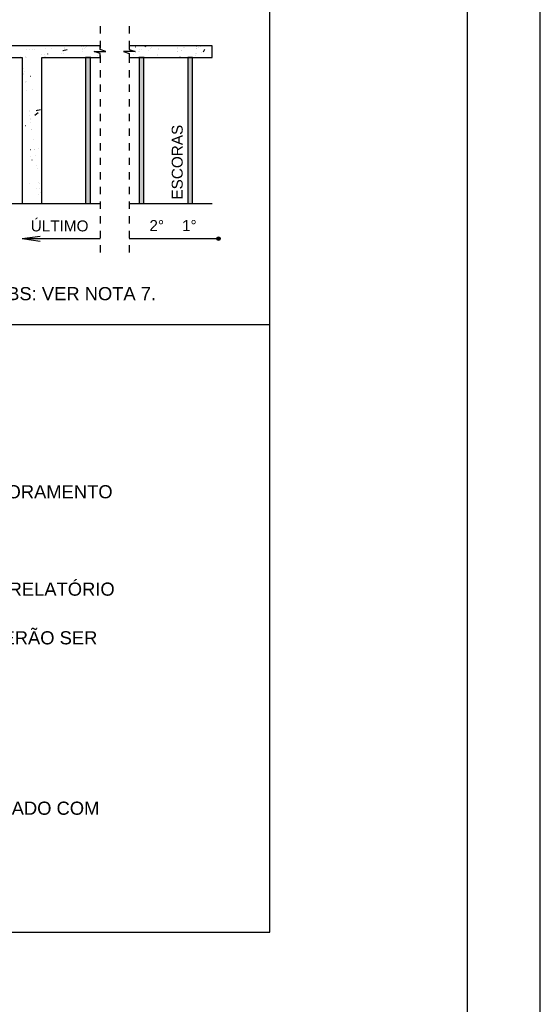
# Model space of a CAD drawing. Header units: millimetres. Extents: x 10 to 1250, y -62 to 528.
# Tile 7 of 256: x 87.29 to 94.42, y -29.32 to -15.84. Entities that reach past the tile are written whole.
import ezdxf

# ---------------------------------------------------------------- set-up
doc = ezdxf.new("R2010")
doc.units = ezdxf.units.MM
doc.header["$LTSCALE"] = 0.05
doc.linetypes.add('ESTILO_TQS_0004', pattern=[2, 0.5, -0.4, 0.1, -0.4, -0.1, -0.5])
for name, color, linetype in [('1', 7, 'Continuous'), ('25', 4, 'Continuous'), ('26', 8, 'Continuous'), ('30', 7, 'Continuous'), ('33', 9, 'Continuous'), ('38', 4, 'Continuous'), ('47', 7, 'Continuous'), ('FOLHA_PADRÃO', 7, 'Continuous')]:
    doc.layers.add(name, color=color, linetype=linetype)
doc.styles.get("Standard").update_dxf_attribs({"font": 'arial.ttf'})

# ---------------------------------------------------------------- blocks, each defined once
blk = doc.blocks.new('A1')
at = {"layer": 'FOLHA_PADRÃO', "color": 1, "linetype": 'Continuous'}
blk.add_lwpolyline([(-84.1, 0), (0, 0), (0, 59.4), (-84.1, 59.4), (-84.1, 0)], dxfattribs=at)
at = {"layer": 'FOLHA_PADRÃO', "color": 6, "linetype": 'Continuous'}
blk.add_lwpolyline([(-83.1, 58.4), (-1, 58.4), (-1, 1), (-83.1, 1), (-83.1, 58.4)], dxfattribs=at)

msp = doc.modelspace()

# ---------------------------------------------------------------- linework, layer by layer
at = {"layer": '1', "linetype": 'Continuous'}
for p, q in [((87.3203, -18.8339), (87.5682, -18.8013)), ((87.3203, -18.8339), (87.5682, -18.8666)), ((87.3203, -18.8339), (87.5682, -18.8666)), ((87.3203, -18.8339), (88.387, -18.8339)), ((88.787, -18.8339), (90.0096, -18.8339)), ((90.7102, -20.0123), (78.143, -20.0123))]:
    msp.add_line(p, q, dxfattribs=at)
msp.add_lwpolyline([(78.143, -28.3291), (90.7102, -28.3291), (90.7102, -5.4679), (78.143, -5.4679), (78.143, -28.3291)], dxfattribs=at)
for centre, radius in [((90.0096, -18.8339), 0.024), ((90.0097, -18.8339), 0.018), ((90.0097, -18.8339), 0.012), ((90.0097, -18.8339), 0.00599), ((90.0097, -18.8339), 0)]:
    msp.add_circle(centre, radius, dxfattribs=at)
at = {"layer": '25', "linetype": 'Continuous'}
for points in [[(87.3203, -18.3519), (87.587, -18.3519), (87.587, -16.3519), (88.387, -16.3519), (88.387, -16.2985), (88.307, -16.2719), (88.467, -16.2719), (88.387, -16.2452), (88.387, -16.1919), (86.9203, -16.1919), (86.9203, -16.2452), (87.0003, -16.2719), (86.8403, -16.2719), (86.9203, -16.2985), (86.9203, -16.3519), (87.3203, -16.3519), (87.3203, -18.3519)], [(88.787, -16.3519), (89.9203, -16.3519), (89.9203, -16.1919), (88.787, -16.1919), (88.787, -16.2452), (88.867, -16.2719), (88.707, -16.2719), (88.787, -16.2985), (88.787, -16.3519)]]:
    msp.add_lwpolyline(points, dxfattribs=at)
at = {"layer": '26', "linetype": 'Continuous'}
for points in [[(88.187, -18.3519), (88.2536, -18.3519), (88.2536, -16.3519), (88.187, -16.3519), (88.187, -18.3519)], [(88.9203, -18.3519), (88.987, -18.3519), (88.987, -16.3519), (88.9203, -16.3519), (88.9203, -18.3519)], [(89.587, -18.3519), (89.6536, -18.3519), (89.6536, -16.3519), (89.587, -16.3519), (89.587, -18.3519)]]:
    msp.add_lwpolyline(points, dxfattribs=at)
at = {"layer": '30', "linetype": 'ESTILO_TQS_0004'}
for p, q in [((88.387, -15.9252), (88.387, -19.1006)), ((88.787, -15.9252), (88.787, -19.1006))]:
    msp.add_line(p, q, dxfattribs=at)
at = {"layer": '33', "linetype": 'Continuous'}
for p, q in [((87.3727, -16.2504), (87.3727, -16.2504)), ((87.3727, -16.2504), (87.3727, -16.2504)), ((87.3727, -16.2504), (87.3727, -16.2504)), ((87.4143, -16.248), (87.4143, -16.248)), ((87.4582, -16.2454), (87.4582, -16.2454)), ((87.4908, -16.2382), (87.4918, -16.238)), ((87.5844, -16.3122), (87.5844, -16.3122)), ((87.6243, -16.3063), (87.6243, -16.3063)), ((87.6243, -16.3063), (87.6243, -16.3063)), ((87.6243, -16.3063), (87.6243, -16.3063)), ((87.6336, -16.2353), (87.6336, -16.2353)), ((87.6336, -16.2353), (87.6336, -16.2353)), ((87.6336, -16.2353), (87.6336, -16.2353)), ((87.6682, -16.3058), (87.6688, -16.305)), ((87.6735, -16.2989), (87.6735, -16.2989)), ((87.6735, -16.2989), (87.6735, -16.2989)), ((87.7255, -16.1959), (87.7265, -16.1959)), ((87.7264, -16.23), (87.7264, -16.23)), ((87.7264, -16.23), (87.7264, -16.23)), ((87.8573, -16.2978), (87.8573, -16.2978)), ((87.8762, -16.2555), (87.935, -16.2441)), ((87.885, -16.2922), (87.885, -16.2922)), ((87.885, -16.2922), (87.885, -16.2922)), ((87.8884, -16.2666), (87.8884, -16.2666)), ((87.8884, -16.2666), (87.8884, -16.2666)), ((87.8938, -16.2256), (87.8939, -16.2246)), ((87.8945, -16.2203), (87.8945, -16.2203)), ((87.8945, -16.2203), (87.8945, -16.2203)), ((87.8945, -16.2203), (87.8945, -16.2203)), ((88.1264, -16.2069), (88.1264, -16.2069)), ((88.1413, -16.2752), (88.1419, -16.2744)), ((88.151, -16.2391), (88.151, -16.2391)), ((88.151, -16.2391), (88.151, -16.2391)), ((88.1525, -16.227), (88.1525, -16.227)), ((88.1525, -16.227), (88.1525, -16.227)), ((88.1554, -16.2052), (88.1554, -16.2052)), ((88.1554, -16.2052), (88.1554, -16.2052)), ((88.1723, -16.2348), (88.1723, -16.2348)), ((88.1723, -16.2348), (88.1723, -16.2348)), ((88.1816, -16.2227), (88.1816, -16.2227)), ((88.1816, -16.2227), (88.1816, -16.2227)), ((88.1968, -16.2028), (88.1968, -16.2028)), ((88.1968, -16.2028), (88.1968, -16.2028)), ((88.4056, -16.2719), (88.4056, -16.2719)), ((88.4056, -16.2719), (88.4056, -16.2719)), ((88.787, -16.2252), (88.787, -16.2252)), ((88.787, -16.2252), (88.787, -16.2252)), ((88.787, -16.2252), (88.787, -16.2252)), ((88.8694, -16.2069), (88.8704, -16.2067)), ((88.8787, -16.2895), (88.8787, -16.2895)), ((88.907, -16.2688), (88.907, -16.2688)), ((88.924, -16.2675), (88.924, -16.2675)), ((88.9278, -16.2386), (88.9278, -16.2386)), ((88.9498, -16.2375), (88.9498, -16.2375)), ((88.9978, -16.2024), (89.0122, -16.1919)), ((89.054, -16.2577), (89.054, -16.2577)), ((89.0739, -16.2317), (89.0739, -16.2317)), ((89.0875, -16.214), (89.0881, -16.2132)), ((89.1772, -16.3108), (89.1772, -16.3108)), ((89.1855, -16.2477), (89.1855, -16.2477)), ((89.1883, -16.2263), (89.1883, -16.2263)), ((89.4409, -16.274), (89.4409, -16.274)), ((89.4417, -16.2684), (89.4417, -16.2684)), ((89.447, -16.2278), (89.447, -16.2278)), ((89.4488, -16.214), (89.4488, -16.214)), ((89.4986, -16.2641), (89.4986, -16.2641)), ((89.5028, -16.2586), (89.5028, -16.2586)), ((89.5314, -16.2214), (89.5314, -16.2214)), ((89.5404, -16.2097), (89.5404, -16.2097)), ((89.6965, -16.2993), (89.6965, -16.2993)), ((89.6965, -16.2993), (89.6965, -16.2993)), ((89.6965, -16.2993), (89.6965, -16.2993)), ((89.6968, -16.2975), (89.6969, -16.2965)), ((89.7022, -16.2966), (89.7022, -16.2966)), ((89.7022, -16.2966), (89.7022, -16.2966)), ((89.7022, -16.2966), (89.7022, -16.2966)), ((89.7058, -16.2286), (89.7058, -16.2286)), ((89.7061, -16.2261), (89.7061, -16.2261)), ((89.7085, -16.2079), (89.7085, -16.2079)), ((89.7094, -16.2018), (89.7094, -16.2018)), ((89.7378, -16.2231), (89.7378, -16.2231)), ((89.7409, -16.2206), (89.7409, -16.2206)), ((89.7606, -16.204), (89.7606, -16.204)), ((89.7665, -16.1991), (89.7665, -16.1991)), ((89.7714, -16.2812), (89.7714, -16.2812)), ((89.7714, -16.2812), (89.7714, -16.2812)), ((89.7714, -16.2812), (89.7714, -16.2812)), ((89.803, -16.278), (89.8125, -16.2565)), ((89.8125, -16.2565), (89.8198, -16.2401)), ((87.2905, -16.3519), (87.2905, -16.3519)), ((87.2946, -16.3484), (87.2946, -16.3484)), ((87.2974, -16.3461), (87.2974, -16.3461)), ((87.3203, -16.3636), (87.3203, -16.3636)), ((87.3218, -16.3633), (87.3218, -16.3633)), ((87.3594, -16.3519), (87.3594, -16.3519)), ((87.3594, -16.3519), (87.3594, -16.3519)), ((87.3594, -16.3519), (87.3594, -16.3519)), ((87.3601, -16.3459), (87.3601, -16.3459)), ((87.3601, -16.3459), (87.3601, -16.3459)), ((87.3601, -16.3459), (87.3601, -16.3459)), ((87.3806, -16.3519), (87.3806, -16.3519)), ((87.6183, -16.3519), (87.6183, -16.3519)), ((87.6183, -16.3519), (87.6183, -16.3519)), ((87.6183, -16.3519), (87.6183, -16.3519)), ((87.6191, -16.3454), (87.6191, -16.3454)), ((87.6191, -16.3454), (87.6191, -16.3454)), ((87.6191, -16.3454), (87.6191, -16.3454)), ((87.6329, -16.3519), (87.6329, -16.3519)), ((87.6412, -16.341), (87.6412, -16.341)), ((87.8333, -16.3519), (87.8333, -16.3519)), ((87.8772, -16.3519), (87.8772, -16.3519)), ((87.8772, -16.3519), (87.8772, -16.3519)), ((88.0825, -16.3519), (88.0825, -16.3519)), ((88.1361, -16.3519), (88.1361, -16.3519)), ((88.1361, -16.3519), (88.1361, -16.3519)), ((88.2154, -16.3519), (88.2154, -16.3519)), ((88.2154, -16.3519), (88.2154, -16.3519)), ((88.2154, -16.3519), (88.2154, -16.3519)), ((88.2603, -16.3419), (88.2603, -16.3419)), ((88.2603, -16.3419), (88.2603, -16.3419)), ((88.2603, -16.3419), (88.2603, -16.3419)), ((88.3558, -16.3207), (88.3558, -16.3207)), ((88.3558, -16.3207), (88.3558, -16.3207)), ((88.3558, -16.3207), (88.3558, -16.3207)), ((88.7935, -16.3519), (88.7935, -16.3519)), ((88.8383, -16.3191), (88.8383, -16.3191)), ((88.9128, -16.3519), (88.9128, -16.3519)), ((88.9132, -16.349), (88.9132, -16.349)), ((88.9141, -16.3425), (88.9141, -16.3425)), ((88.9817, -16.3519), (88.9817, -16.3519)), ((88.9903, -16.3407), (88.9903, -16.3407)), ((89.1718, -16.3519), (89.1718, -16.3519)), ((89.176, -16.3194), (89.176, -16.3194)), ((89.4307, -16.3519), (89.4307, -16.3519)), ((89.4313, -16.3519), (89.4313, -16.3519)), ((89.4527, -16.3519), (89.4527, -16.3519)), ((89.4527, -16.3519), (89.4527, -16.3519)), ((89.4815, -16.3455), (89.4825, -16.3453)), ((89.5844, -16.3519), (89.5844, -16.3519)), ((89.6896, -16.3519), (89.6896, -16.3519)), ((89.6896, -16.3519), (89.6896, -16.3519)), ((89.6896, -16.3519), (89.6896, -16.3519)), ((89.6927, -16.3284), (89.6927, -16.3284)), ((89.6927, -16.3284), (89.6927, -16.3284)), ((89.6927, -16.3284), (89.6927, -16.3284)), ((89.7701, -16.3519), (89.7701, -16.3519)), ((89.8809, -16.3519), (89.8809, -16.3519)), ((87.3203, -16.5503), (87.3203, -16.5503)), ((87.3203, -16.5503), (87.3203, -16.5503)), ((87.3294, -16.5796), (87.3295, -16.5786)), ((87.34, -16.4992), (87.34, -16.4992)), ((87.34, -16.4992), (87.34, -16.4992)), ((87.34, -16.4992), (87.34, -16.4992)), ((87.346, -16.5446), (87.346, -16.5446)), ((87.346, -16.5446), (87.346, -16.5446)), ((87.3203, -16.6485), (87.3203, -16.6485)), ((87.3203, -16.6485), (87.3203, -16.6485)), ((87.3203, -16.6818), (87.3203, -16.6818)), ((87.3203, -16.6818), (87.3203, -16.6818)), ((87.364, -16.6799), (87.364, -16.6799)), ((87.364, -16.6799), (87.364, -16.6799)), ((87.3666, -16.6989), (87.3666, -16.6989)), ((87.3666, -16.6989), (87.3666, -16.6989)), ((87.3666, -16.6989), (87.3666, -16.6989)), ((87.3839, -16.6791), (87.3849, -16.679)), ((87.4357, -16.6089), (87.4363, -16.6081)), ((87.3203, -16.7592), (87.3203, -16.7592)), ((87.3203, -16.7592), (87.3203, -16.7592)), ((87.3203, -16.7592), (87.3203, -16.7592)), ((87.3203, -16.8246), (87.3203, -16.8246)), ((87.3203, -16.8246), (87.3203, -16.8246)), ((87.3815, -16.811), (87.3815, -16.811)), ((87.3815, -16.811), (87.3815, -16.811)), ((87.4655, -16.7924), (87.4665, -16.7922)), ((87.3203, -17.0989), (87.3203, -17.0989)), ((87.3203, -17.0989), (87.3203, -17.0989)), ((87.3203, -17.0989), (87.3203, -17.0989)), ((87.3203, -17.1146), (87.3203, -17.1146)), ((87.417, -17.0775), (87.417, -17.0775)), ((87.417, -17.0775), (87.417, -17.0775)), ((87.417, -17.0775), (87.417, -17.0775)), ((87.4194, -17.0953), (87.4194, -17.0953)), ((87.4929, -17.1444), (87.5389, -17.1058)), ((87.5101, -17.0777), (87.569, -17.0663)), ((87.5241, -17.0669), (87.5243, -17.0659)), ((87.3203, -17.1501), (87.3203, -17.1501)), ((87.3203, -17.1501), (87.3203, -17.1501)), ((87.3203, -17.1501), (87.3203, -17.1501)), ((87.4261, -17.1455), (87.4261, -17.1455)), ((87.4261, -17.1455), (87.4261, -17.1455)), ((87.4261, -17.1455), (87.4261, -17.1455)), ((87.4327, -17.1949), (87.4327, -17.1949)), ((87.4331, -17.1981), (87.4331, -17.1981)), ((87.4331, -17.1981), (87.4331, -17.1981)), ((87.4385, -17.2385), (87.4385, -17.2385)), ((87.3203, -17.2893), (87.3203, -17.2893)), ((87.3203, -17.3452), (87.3203, -17.3452)), ((87.3203, -17.3732), (87.3203, -17.3732)), ((87.3203, -17.3732), (87.3203, -17.3732)), ((87.3203, -17.3732), (87.3203, -17.3732)), ((87.3673, -17.2839), (87.3679, -17.2832)), ((87.4512, -17.3337), (87.4512, -17.3337)), ((87.4526, -17.3439), (87.4526, -17.3439)), ((87.4526, -17.3439), (87.4526, -17.3439)), ((87.4526, -17.3439), (87.4526, -17.3439)), ((87.3203, -17.4294), (87.3271, -17.4245)), ((87.3203, -17.504), (87.3203, -17.504)), ((87.4702, -17.4763), (87.4702, -17.4763)), ((87.3203, -17.6183), (87.3203, -17.6183)), ((87.3203, -17.6183), (87.3203, -17.6183)), ((87.3203, -17.6183), (87.3203, -17.6183)), ((87.3203, -17.6475), (87.3203, -17.6475)), ((87.4351, -17.6133), (87.4361, -17.6133)), ((87.4881, -17.6103), (87.4881, -17.6103)), ((87.4882, -17.611), (87.4882, -17.611)), ((87.5398, -17.5989), (87.5408, -17.5986)), ((87.439, -17.7133), (87.4392, -17.7123)), ((87.4541, -17.7567), (87.4547, -17.7559)), ((87.4997, -17.6973), (87.4997, -17.6973)), ((87.4997, -17.6973), (87.4997, -17.6973)), ((87.4997, -17.6973), (87.4997, -17.6973)), ((87.3203, -17.8656), (87.3203, -17.8656)), ((87.3203, -17.9218), (87.3203, -17.9218)), ((87.3203, -17.9218), (87.3203, -17.9218)), ((87.3203, -17.9311), (87.3203, -17.9311)), ((87.3203, -17.9311), (87.3203, -17.9311)), ((87.517, -17.8274), (87.517, -17.8274)), ((87.5236, -17.8767), (87.5236, -17.8767)), ((87.5236, -17.8767), (87.5236, -17.8767)), ((87.5481, -18.0605), (87.5481, -18.0605)), ((87.3203, -18.0866), (87.3203, -18.0866)), ((87.3203, -18.1961), (87.3203, -18.1961)), ((87.3203, -18.1961), (87.3203, -18.1961)), ((87.4182, -18.0823), (87.4192, -18.0823)), ((87.5145, -18.1531), (87.5154, -18.1529)), ((87.5503, -18.0765), (87.5503, -18.0765)), ((87.5503, -18.0765), (87.5503, -18.0765)), ((87.5591, -18.1432), (87.5591, -18.1432)), ((87.5591, -18.1432), (87.5591, -18.1432)), ((87.5591, -18.1432), (87.5591, -18.1432)), ((87.5663, -18.1965), (87.5663, -18.1965)), ((87.5663, -18.1965), (87.5663, -18.1965)), ((87.3203, -18.2517), (87.3203, -18.2517)), ((87.5394, -18.2315), (87.5401, -18.2307)), ((87.355, -18.3519), (87.355, -18.3519)), ((87.355, -18.3519), (87.355, -18.3519)), ((87.355, -18.3519), (87.355, -18.3519)), ((87.4471, -18.3519), (87.4471, -18.3519))]:
    msp.add_line(p, q, dxfattribs=at)
at = {"layer": '38', "linetype": 'Continuous'}
for p, q in [((86.9203, -18.3519), (88.387, -18.3519)), ((88.787, -18.3519), (89.9203, -18.3519))]:
    msp.add_line(p, q, dxfattribs=at)
at = {"layer": '47', "linetype": 'Continuous'}
for points in [[(88.187, -18.3519), (88.2536, -18.3519), (88.2536, -16.3519)], [(88.187, -18.3519), (88.2536, -16.3519), (88.187, -16.3519)], [(88.187, -18.3519), (88.187, -16.3519), (88.187, -18.3519)], [(88.9203, -18.3519), (88.987, -18.3519), (88.987, -16.3519)], [(88.9203, -18.3519), (88.987, -16.3519), (88.9203, -16.3519)], [(88.9203, -18.3519), (88.9203, -16.3519), (88.9203, -18.3519)], [(89.587, -18.3519), (89.6536, -18.3519), (89.6536, -16.3519)], [(89.587, -18.3519), (89.6536, -16.3519), (89.587, -16.3519)], [(89.587, -18.3519), (89.587, -16.3519), (89.587, -18.3519)]]:
    msp.add_solid(points, dxfattribs=at)

# ---------------------------------------------------------------- block references
msp.add_blockref('A1', (94.4174, -61.6711))
msp.add_blockref('A1', (94.4174, -61.6711))

# ---------------------------------------------------------------- texts
at = {"layer": '1', "linetype": 'Continuous'}
msp.add_text('ESCORAS', height=0.15, rotation=90, dxfattribs=at).set_placement((89.5186, -18.2992))
for s, height, p in [('ÚLTIMO', 0.15, (87.4367, -18.7346)), ('2%%d ', 0.15, (89.0625, -18.7298)), ('1%%d ', 0.15, (89.5092, -18.7298)), ('OBS: VER NOTA 7.', 0.18, (86.9184, -19.6769)), ('3) O REESCORAMENTO DEVE SER INTRODUZIDO À MEDIDA QUE O ESCORAMENTO', 0.18, (78.3183, -22.39)), ('   REALIZADOS APÓS TENSIONAMENTO DOS CABOS E APROVAÇÃO DO RELATÓRIO', 0.18, (78.3183, -23.7234)), ('5) EM LAJES CONVENCIONAIS, A DESFÔRMA E REESCORAMENTO PODERÃO SER', 0.18, (78.3183, -24.39))]:
    msp.add_text(s, height=height, dxfattribs=at).set_placement(p)
at = {"layer": '47', "linetype": 'Continuous'}
msp.add_text('8) O APERTO (ENCUNHAMENTO) DAS ALVENARIAS DEVERÁ SER REALIZADO COM', height=0.18, dxfattribs=at).set_placement((78.3183, -26.7234))

doc.saveas('drawing.dxf')
